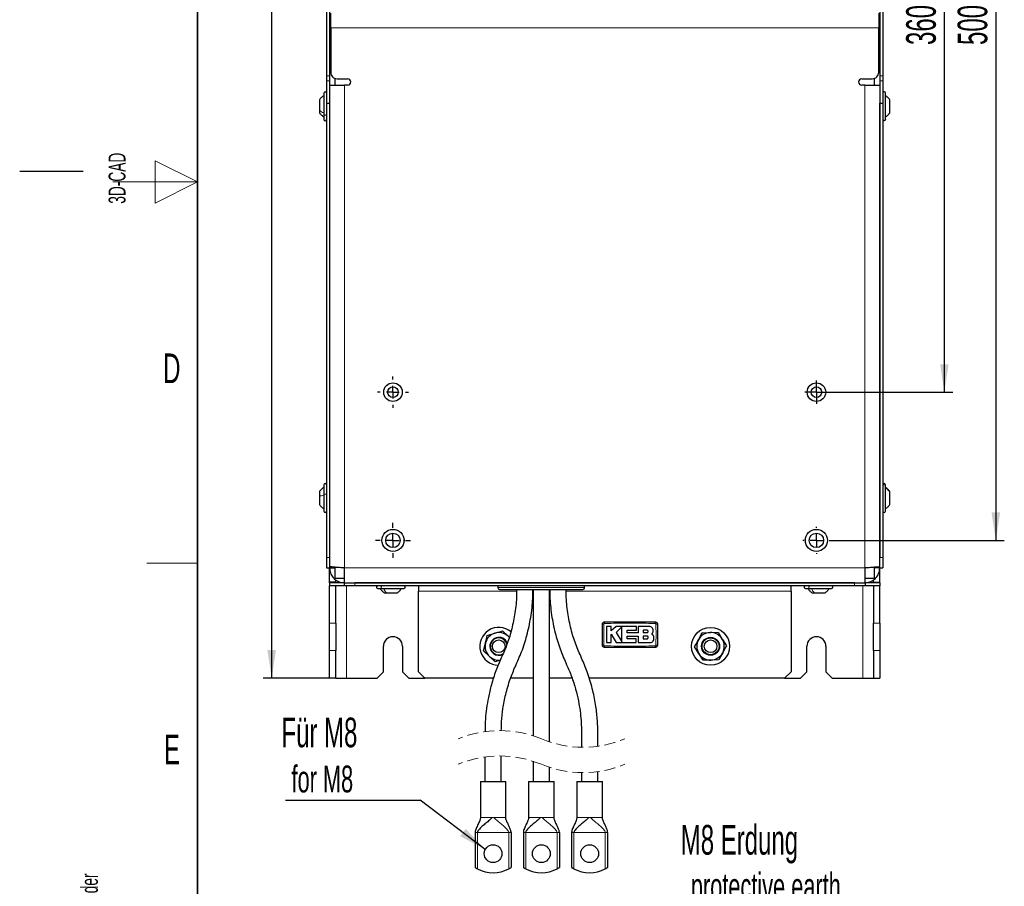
# Paper-space layout 'Blatt2' of a CAD drawing. Header units: millimetres. Extents: x 5 to 418, y 2 to 292.
# Tile 3 of 27: x 5 to 121, y 64 to 166. Entities that reach past the tile are written whole.
import ezdxf

# ---------------------------------------------------------------- set-up
doc = ezdxf.new("R2010")
doc.units = ezdxf.units.MM
doc.linetypes.add('HIDDEN', pattern=[1.905, 1.27, -0.635])
doc.layers.add('SLD-0', color=7, linetype='Continuous')
doc.styles.add('SLDTEXTSTYLE0', font='TXT', dxfattribs={"width": 0.605})
doc.dimstyles.new('SLDDIMSTYLE0', dxfattribs={"dimtxt": 3.5, "dimasz": 3.302, "dimexe": 0, "dimexo": 0.0625, "dimgap": 0.875, "dimtad": 1, "dimlfac": 4, "dimrnd": 1e-09, "dimzin": 12, "dimdsep": 46, "dimtxsty": 'SLDTEXTSTYLE0', "dimsah": 1, "dimcen": 0.09, "dimadec": 0, "dimazin": 3, "dimtfac": 1, "dimtofl": 0, "dimtmove": 0, "dimatfit": 3, "dimfxl": 1, "dimfrac": 2, "dimtolj": 1, "dimtzin": 12, "dimarcsym": 0})
doc.dimstyles.new('SLDDIMSTYLE2', dxfattribs={"dimtxt": 0.18, "dimasz": 3.302, "dimexe": 0, "dimexo": 0.0625, "dimgap": 0, "dimtad": 0, "dimtih": 1, "dimtoh": 1, "dimdec": 0, "dimrnd": 1e-09, "dimzin": 0, "dimdsep": 46, "dimtxsty": 'Standard', "dimsah": 1, "dimcen": 0.09, "dimadec": 0, "dimazin": 0, "dimtfac": 3.302, "dimtdec": 0, "dimtofl": 0, "dimtmove": 0, "dimatfit": 3, "dimfxl": 1, "dimfrac": 2, "dimtolj": 1, "dimtzin": 0, "dimarcsym": 0})

# ---------------------------------------------------------------- blocks, each defined once
blk = doc.blocks.new('_D_11')
at = {"layer": 'SLD-0', "color": 7}
for p, q in [((43.44, 268.68), (33.75, 268.68)), ((34.75, 268.68), (34.75, 88.68)), ((42.34, 88.68), (33.75, 88.68))]:
    blk.add_line(p, q, dxfattribs=at)
for points in [[(34.75, 268.68), (34.24, 265.38), (35.26, 265.38)], [(34.75, 88.68), (35.26, 91.99), (34.24, 91.99)]]:
    blk.add_solid(points, dxfattribs=at)
at = {"layer": 'SLD-0', "color": 7, "insert": (30.24, 174.67), "char_height": 3.5, "attachment_point": 1, "rotation": 90, "style": 'SLDTEXTSTYLE0'}
blk.add_mtext('720', dxfattribs=at)
blk = doc.blocks.new('_D_14')
at = {"layer": 'SLD-0', "color": 7}
for p, q in [((99.07, 212.43), (115.17, 212.43)), ((114.17, 212.43), (114.17, 122.43)), ((100.44, 122.43), (115.17, 122.43))]:
    blk.add_line(p, q, dxfattribs=at)
for points in [[(114.17, 212.43), (113.67, 209.13), (114.68, 209.13)], [(114.17, 122.43), (114.68, 125.74), (113.67, 125.74)]]:
    blk.add_solid(points, dxfattribs=at)
at = {"layer": 'SLD-0', "color": 7, "insert": (109.66, 163.42), "char_height": 3.5, "attachment_point": 1, "rotation": 90, "style": 'SLDTEXTSTYLE0'}
blk.add_mtext('360', dxfattribs=at)
blk = doc.blocks.new('_D_15')
at = {"layer": 'SLD-0', "color": 7}
for p, q in [((99.07, 229.93), (121.25, 229.93)), ((120.25, 229.93), (120.25, 104.93)), ((100.67, 104.93), (121.25, 104.93))]:
    blk.add_line(p, q, dxfattribs=at)
for points in [[(120.25, 229.93), (119.74, 226.63), (120.76, 226.63)], [(120.25, 104.93), (120.76, 108.24), (119.74, 108.24)]]:
    blk.add_solid(points, dxfattribs=at)
at = {"layer": 'SLD-0', "color": 7, "insert": (115.74, 163.42), "char_height": 3.5, "attachment_point": 1, "rotation": 90, "style": 'SLDTEXTSTYLE0'}
blk.add_mtext('500', dxfattribs=at)
blk = doc.blocks.new('SW_NOTE_0_7')
at = {"layer": 'SLD-0', "color": 0}
blk.add_line((-15.88, 0), (0, 0), dxfattribs=at)
at = {"layer": 'SLD-0', "color": 0, "attachment_point": 1, "style": 'SLDTEXTSTYLE0'}
for s, insert, char_height in [('Für M8', (-16.37, 9.74), 3.5), ('for M8', (-15.18, 4.08), 3.175)]:
    blk.add_mtext(s, dxfattribs=dict(at, insert=insert, char_height=char_height))
blk = doc.blocks.new('SW_CENTERMARKSYMBOL_18')
at = {"layer": 'SLD-0', "color": 0}
for p, q in [((0, 1.5), (0, 1.84)), ((-1.5, 0), (-1.84, 0)), ((0, 0), (-0.75, 0)), ((0, 0), (0, 0.75)), ((0, 0), (0, -0.75)), ((0, 0), (0.75, 0)), ((1.5, 0), (1.84, 0)), ((0, -1.5), (0, -1.84))]:
    blk.add_line(p, q, dxfattribs=at)
blk = doc.blocks.new('SW_CENTERMARKSYMBOL_19')
at = {"layer": 'SLD-0', "color": 0}
for p, q in [((0, 0.75), (0, 1.37)), ((-0.75, 0), (-1.38, 0)), ((0, 0), (-0.75, 0)), ((0, 0), (0, 0.75)), ((0, 0), (0, -0.75)), ((0, 0), (0.75, 0)), ((0.75, 0), (1.37, 0)), ((0, -0.75), (0, -1.38))]:
    blk.add_line(p, q, dxfattribs=at)
blk = doc.blocks.new('SW_CENTERMARKSYMBOL_20')
at = {"layer": 'SLD-0', "color": 0}
for p, q in [((0, 1.5), (0, 2.06)), ((-1.5, 0), (-2.06, 0)), ((0, 0), (-0.75, 0)), ((0, 0), (0, 0.75)), ((0, 0), (0, -0.75)), ((0, 0), (0.75, 0)), ((1.5, 0), (2.06, 0)), ((0, -1.5), (0, -2.06))]:
    blk.add_line(p, q, dxfattribs=at)
blk = doc.blocks.new('SW_CENTERMARKSYMBOL_21')
at = {"layer": 'SLD-0', "color": 0}
for p, q in [((0, 1.5), (0, 1.6)), ((-1.5, 0), (-1.6, 0)), ((0, 0), (-0.75, 0)), ((0, 0), (0, 0.75)), ((0, 0), (0, -0.75)), ((0, 0), (0.75, 0)), ((1.5, 0), (1.6, 0)), ((0, -1.5), (0, -1.6))]:
    blk.add_line(p, q, dxfattribs=at)
blk = doc.blocks.new('SW_NOTE_0_10')
at = {"layer": 'SLD-0', "color": 0}
blk.add_line((30.22, 0), (0, 0), dxfattribs=at)
at = {"layer": 'SLD-0', "color": 0, "attachment_point": 1, "style": 'SLDTEXTSTYLE0'}
for s, insert, char_height in [('M8 Erdung', (0.48, 9.67), 3.5), ('protective earth', (1.67, 4.01), 3.175)]:
    blk.add_mtext(s, dxfattribs=dict(at, insert=insert, char_height=char_height))

psp = doc.layouts.new('Blatt2')

# ---------------------------------------------------------------- linework, layer by layer
at = {"color": 7, "linetype": 'Continuous', "lineweight": 25}
for p, q in [((41.2176, 175.0734), (41.2176, 159.7956)), ((41.5926, 175.0734), (41.5926, 159.7956)), ((106.5426, 175.0734), (106.5426, 159.7956)), ((106.9176, 175.0734), (106.9176, 159.7956)), ((41.7176, 165.4345), (41.7176, 167.1845)), ((106.4176, 167.1845), (106.4176, 165.4345)), ((41.7176, 165.4345), (41.7176, 160.1845)), ((106.4176, 160.1845), (106.4176, 165.4345)), ((41.2176, 159.7956), (41.2176, 159.1706)), ((41.5926, 159.7956), (41.5926, 159.1706)), ((42.1926, 159.4868), (42.1926, 158.6845)), ((42.4676, 159.4345), (43.7176, 159.4345)), ((104.4176, 159.4345), (105.6676, 159.4345)), ((105.9426, 158.6845), (105.9426, 159.4868)), ((106.5426, 159.7956), (106.5426, 159.1706)), ((106.9176, 159.7956), (106.9176, 159.1706)), ((41.2176, 159.1706), (41.2176, 156.5595)), ((41.5926, 159.1706), (41.5926, 156.5595)), ((41.5926, 158.6845), (43.3426, 158.6845)), ((43.7176, 158.6845), (43.3426, 158.6845)), ((104.7926, 158.6845), (104.4176, 158.6845)), ((104.7926, 158.6845), (106.5426, 158.6845)), ((106.5426, 159.1706), (106.5426, 156.5595)), ((106.9176, 159.1706), (106.9176, 156.5595)), ((40.3926, 156.9545), (40.3926, 155.7071)), ((40.9176, 157.7345), (40.9176, 155.2234)), ((107.2176, 154.6345), (107.2176, 157.7345)), ((107.7426, 155.4145), (107.7426, 156.9545)), ((41.2176, 156.5595), (41.5926, 156.5595)), ((41.2176, 156.5595), (41.2176, 102.9345)), ((41.5926, 156.5595), (41.5926, 102.9345)), ((41.5926, 156.5595), (41.5926, 101.8613)), ((106.5426, 156.5595), (106.9176, 156.5595)), ((106.5426, 156.5595), (106.5426, 102.9345)), ((106.5426, 101.8613), (106.5426, 156.5595)), ((106.9176, 156.5595), (106.9176, 102.9345)), ((40.3926, 155.7071), (40.3926, 155.4146)), ((40.9176, 155.2234), (40.9176, 154.6345)), ((40.3926, 110.7045), (40.3926, 110.1437)), ((40.9176, 111.4845), (40.9176, 110.3557)), ((107.2176, 111.3749), (107.2176, 111.4845)), ((107.2176, 108.3845), (107.2176, 111.3749)), ((107.7426, 110.65), (107.7426, 110.7044)), ((107.7426, 109.1646), (107.7426, 110.65)), ((40.3926, 110.1437), (40.3926, 109.1645)), ((40.9176, 110.3557), (40.9176, 108.3845)), ((41.2176, 102.9345), (41.2176, 101.6845)), ((106.9176, 102.9345), (106.9176, 101.6845)), ((41.2176, 101.6845), (41.5926, 101.6845)), ((41.5926, 101.8613), (41.5926, 101.6845)), ((41.5926, 101.6845), (42.1926, 101.6845)), ((41.5926, 100.0095), (41.5926, 101.6845)), ((42.1926, 101.766), (42.1926, 100.4595)), ((43.3426, 99.9345), (43.3426, 101.6845)), ((104.7926, 101.6845), (104.7926, 99.9345)), ((105.9426, 100.4595), (105.9426, 101.7666)), ((106.5426, 101.6845), (105.9426, 101.6845)), ((106.5426, 101.6845), (106.5426, 101.8613)), ((106.5426, 101.6845), (106.9176, 101.6845)), ((106.5426, 100.0095), (106.5426, 101.6845)), ((42.3426, 100.0095), (41.5926, 100.0095)), ((41.5926, 99.9345), (41.5926, 100.0095)), ((42.1926, 100.4595), (43.3426, 100.4595)), ((42.3426, 100.0095), (42.3426, 100.2656)), ((42.3426, 99.9345), (42.3426, 100.0095)), ((42.6301, 100.1121), (42.6301, 99.9345)), ((104.7926, 100.4595), (105.9426, 100.4595)), ((105.5051, 100.107), (105.5051, 99.9345)), ((105.7926, 100.0095), (105.7926, 100.2667)), ((105.7926, 100.0095), (106.5426, 100.0095)), ((105.7926, 100.0095), (105.7926, 99.9345)), ((106.5426, 99.9345), (106.5426, 100.0095)), ((41.5926, 99.9345), (41.5926, 99.5595)), ((43.3176, 99.9345), (41.5926, 99.9345)), ((43.3176, 99.5595), (41.5926, 99.5595)), ((41.5926, 95.1797), (41.5926, 99.5595)), ((42.3426, 95.1797), (42.3426, 99.5595)), ((43.3176, 99.9345), (43.3176, 99.5595)), ((43.3426, 99.9345), (43.3176, 99.9345)), ((44.5676, 99.5595), (43.3176, 99.5595)), ((43.3426, 99.9345), (104.7926, 99.9345)), ((103.5676, 99.9345), (44.5676, 99.9345)), ((103.5676, 99.5595), (44.5676, 99.5595)), ((47.2676, 99.2595), (47.7835, 99.2595)), ((47.7835, 99.2595), (50.3676, 99.2595)), ((48.2718, 98.8233), (48.2124, 98.7878)), ((52.0676, 99.5595), (52.0676, 98.9345)), ((52.0676, 89.4345), (52.0676, 98.9345)), ((61.4426, 99.5595), (61.4426, 99.3595)), ((61.6426, 99.1595), (66.5676, 99.1595)), ((65.6301, 99.1595), (65.6301, 81.8593)), ((66.5676, 99.1595), (71.4926, 99.1595)), ((67.5551, 81.1464), (67.5551, 99.1595)), ((71.6926, 99.3595), (71.6926, 99.5595)), ((96.0676, 98.9345), (96.0676, 99.5595)), ((96.0676, 98.9345), (96.0676, 89.4345)), ((97.7676, 99.2595), (98.2835, 99.2595)), ((98.2835, 99.2595), (100.8676, 99.2595)), ((98.7718, 98.8233), (98.7124, 98.7878)), ((104.8176, 99.5595), (103.5676, 99.5595)), ((104.8176, 99.9345), (104.7926, 99.9345)), ((104.8176, 99.9345), (104.8176, 99.5595)), ((106.5426, 99.9345), (104.8176, 99.9345)), ((106.5426, 99.5595), (104.8176, 99.5595)), ((105.7926, 99.5595), (105.7926, 95.1797)), ((106.5426, 99.9345), (106.5426, 99.5595)), ((106.5426, 95.1797), (106.5426, 99.5595)), ((48.0477, 98.7345), (48.3039, 98.7345)), ((48.3039, 98.7345), (49.5876, 98.7345)), ((98.5477, 98.7345), (98.8039, 98.7345)), ((98.8039, 98.7345), (100.0876, 98.7345)), ((41.5926, 91.9321), (41.5926, 95.1797)), ((42.3426, 95.1797), (42.3426, 91.9321)), ((61.9937, 94.2619), (62.6785, 93.6205)), ((73.7926, 92.5595), (73.7926, 95.0595)), ((74.0426, 95.3095), (80.0426, 95.3095)), ((74.265, 94.7793), (74.265, 92.876)), ((74.8149, 94.7793), (74.265, 94.7793)), ((74.8149, 94.2461), (74.8149, 94.7793)), ((75.4406, 94.7793), (74.8149, 94.2461)), ((77.84, 94.7793), (75.4406, 94.7793)), ((76.0964, 94.7198), (75.4406, 94.0451)), ((76.0964, 92.9673), (76.0964, 94.7198)), ((76.7188, 94.3277), (77.84, 94.3277)), ((76.7188, 94.0394), (76.7188, 94.3277)), ((77.84, 94.3277), (77.84, 94.7793)), ((78.0138, 94.7793), (78.0138, 94.0394)), ((79.3362, 94.7793), (78.0138, 94.7793)), ((79.0587, 94.3241), (78.6235, 94.3241)), ((78.6235, 94.3241), (78.6235, 94.0451)), ((80.2926, 95.0595), (80.2926, 92.5595)), ((105.7926, 91.9321), (105.7926, 95.1797)), ((106.5426, 95.1797), (106.5426, 91.9321)), ((62.7943, 93.5003), (62.6785, 93.6205)), ((74.8146, 93.8707), (75.4198, 92.876)), ((74.8146, 92.876), (74.8146, 93.8707)), ((75.4406, 94.0451), (76.0964, 92.9673)), ((78.0138, 94.0394), (76.7188, 94.0394)), ((76.7192, 93.6457), (78.0138, 93.6457)), ((76.7192, 93.327), (76.7192, 93.6457)), ((77.7951, 93.327), (76.7192, 93.327)), ((77.7951, 92.876), (77.7951, 93.327)), ((78.0138, 93.6457), (78.0138, 92.876)), ((78.6235, 94.0451), (79.0587, 94.0451)), ((78.6235, 93.6457), (78.6235, 93.327)), ((79.0587, 93.6457), (78.6235, 93.6457)), ((78.6235, 93.327), (79.0587, 93.327)), ((79.7929, 93.7674), (79.6505, 93.9436)), ((85.5768, 94.028), (86.5145, 94.0586)), ((87.4522, 94.0893), (87.9476, 93.2926)), ((41.5926, 88.6845), (41.5926, 91.9321)), ((42.3426, 88.6845), (42.3426, 91.9321)), ((47.9426, 89.4345), (47.9426, 92.4345)), ((50.1926, 92.4345), (50.1926, 89.4345)), ((59.772, 91.8898), (59.9851, 92.8035)), ((80.0426, 92.3095), (74.0426, 92.3095)), ((74.265, 92.876), (74.8146, 92.876)), ((75.4198, 92.876), (77.7951, 92.876)), ((78.0138, 92.876), (79.433, 92.876)), ((97.9426, 89.4345), (97.9426, 92.4345)), ((100.1926, 92.4345), (100.1926, 89.4345)), ((105.7926, 91.9321), (105.7926, 88.6845)), ((106.5426, 91.9321), (106.5426, 88.6845)), ((61.1415, 90.6071), (60.4568, 91.2485)), ((61.7435, 90.7898), (61.1415, 90.6071)), ((85.6831, 90.7797), (85.1877, 91.5764)), ((87.5585, 90.8411), (86.6208, 90.8104)), ((42.3426, 88.6845), (41.5926, 88.6845)), ((42.3426, 88.6845), (43.5926, 88.6845)), ((43.5926, 88.6845), (47.1926, 88.6845)), ((47.1926, 88.6845), (47.9426, 89.4345)), ((50.1926, 89.4345), (50.9426, 88.6845)), ((50.9426, 88.6845), (52.8176, 88.6845)), ((52.0676, 89.4345), (52.8176, 88.6845)), ((60.95, 88.6845), (52.8176, 88.6845)), ((65.6301, 88.6845), (62.9685, 88.6845)), ((70.2142, 88.6845), (67.5551, 88.6845)), ((95.3176, 88.6845), (72.2335, 88.6845)), ((95.3176, 88.6845), (96.0676, 89.4345)), ((95.3176, 88.6845), (97.1926, 88.6845)), ((97.1926, 88.6845), (97.9426, 89.4345)), ((100.1926, 89.4345), (100.9426, 88.6845)), ((100.9426, 88.6845), (104.5426, 88.6845)), ((104.5426, 88.6845), (105.7926, 88.6845)), ((105.7926, 88.6845), (106.5426, 88.6845)), ((59.9301, 79.3672), (59.9301, 76.4567)), ((61.8551, 76.4567), (61.8551, 79.4853)), ((65.6301, 78.8593), (65.6301, 76.4567)), ((67.5551, 76.4567), (67.5551, 78.1464)), ((71.3301, 77.5204), (71.3301, 76.4567)), ((73.2551, 76.4567), (73.2551, 77.6385)), ((59.3926, 76.4567), (59.3926, 72.2067)), ((59.3926, 76.4567), (62.3926, 76.4567)), ((62.3926, 72.2067), (62.3926, 76.4567)), ((65.0926, 76.4567), (65.0926, 72.2067)), ((65.0926, 76.4567), (68.0926, 76.4567)), ((68.0926, 72.2067), (68.0926, 76.4567)), ((70.7926, 76.4567), (70.7926, 72.2067)), ((70.7926, 76.4567), (73.7926, 76.4567)), ((73.7926, 72.2067), (73.7926, 76.4567)), ((58.7676, 70.4567), (58.7676, 66.3178)), ((63.0176, 70.4567), (63.0176, 66.3178)), ((64.4676, 70.4567), (64.4676, 66.3178)), ((68.7176, 70.4567), (68.7176, 66.3178)), ((70.1676, 70.4567), (70.1676, 66.3178)), ((74.4176, 70.4567), (74.4176, 66.3178))]:
    psp.add_line(p, q, dxfattribs=at)
at = {"color": 7, "linetype": 'Continuous', "lineweight": 18}
for p, q in [((106.4176, 165.4345), (41.7176, 165.4345)), ((41.2176, 159.7956), (41.5926, 159.7956)), ((106.5426, 159.7956), (106.9176, 159.7956)), ((41.2176, 159.1706), (41.5926, 159.1706)), ((43.3426, 158.6845), (43.3426, 101.6845)), ((104.7926, 101.6845), (104.7926, 158.6845)), ((106.5426, 159.1706), (106.9176, 159.1706)), ((41.2176, 102.9345), (41.5926, 102.9345)), ((106.5426, 102.9345), (106.9176, 102.9345)), ((43.3426, 101.6845), (104.7926, 101.6845)), ((43.5926, 99.5595), (43.5926, 88.6845)), ((44.5676, 99.9345), (44.5676, 99.5595)), ((52.0676, 98.9345), (63.6637, 98.9345)), ((61.4426, 99.3595), (66.5676, 99.3595)), ((65.5881, 98.9345), (65.6301, 98.9345)), ((66.5676, 99.3595), (71.6926, 99.3595)), ((67.5551, 98.9345), (67.5973, 98.9345)), ((69.5212, 98.9345), (96.0676, 98.9345)), ((103.5676, 99.9345), (103.5676, 99.5595)), ((104.5426, 88.6845), (104.5426, 99.5595)), ((41.5926, 95.1797), (42.3426, 95.1797)), ((105.7926, 95.1797), (106.5426, 95.1797)), ((42.3426, 91.9321), (41.5926, 91.9321)), ((106.5426, 91.9321), (105.7926, 91.9321)), ((59.3926, 72.2067), (60.7984, 72.2067)), ((60.7984, 72.2067), (60.9868, 72.2067)), ((60.9868, 72.2067), (62.3926, 72.2067)), ((65.0926, 72.2067), (66.4985, 72.2067)), ((66.4985, 72.2067), (66.6868, 72.2067)), ((66.6868, 72.2067), (68.0926, 72.2067)), ((70.7926, 72.2067), (72.1985, 72.2067)), ((72.1985, 72.2067), (72.3868, 72.2067)), ((72.3868, 72.2067), (73.7926, 72.2067)), ((58.7676, 70.4567), (59.0426, 70.4567)), ((59.0426, 70.4567), (59.0426, 66.1602)), ((59.0426, 70.4567), (62.7426, 70.4567)), ((62.7426, 70.4567), (62.7426, 66.1602)), ((62.7426, 70.4567), (63.0176, 70.4567)), ((64.4676, 70.4567), (64.7426, 70.4567)), ((64.7426, 70.4567), (64.7426, 66.1602)), ((64.7426, 70.4567), (68.4426, 70.4567)), ((68.4426, 70.4567), (68.4426, 66.1602)), ((68.4426, 70.4567), (68.7176, 70.4567)), ((70.1676, 70.4567), (70.4426, 70.4567)), ((70.4426, 70.4567), (70.4426, 66.1602)), ((70.4426, 70.4567), (74.1426, 70.4567)), ((74.1426, 70.4567), (74.1426, 66.1602)), ((74.1426, 70.4567), (74.4176, 70.4567))]:
    psp.add_line(p, q, dxfattribs=at)
at = {"color": 7, "linetype": 'Continuous', "lineweight": 25, "flags": 128}
for points in [[(61.0959, 93.9895), (61.446, 94.0957), (61.796, 94.2019), (61.9937, 94.2619)], [(59.9851, 92.8035), (60.0002, 92.8685), (60.0993, 93.2935), (60.1981, 93.7172)], [(60.1981, 93.7172), (60.5319, 93.8184), (60.8752, 93.9226), (61.0959, 93.9895)], [(62.6785, 93.6205), (62.7272, 93.5749), (62.7921, 93.5142)], [(84.6923, 92.3731), (84.8567, 92.6807), (85.0258, 92.9972), (85.1345, 93.2005)], [(85.1345, 93.2005), (85.307, 93.5231), (85.4794, 93.8457), (85.5768, 94.028)], [(86.5145, 94.0586), (86.5811, 94.0608), (87.4522, 94.0893)], [(87.9476, 93.2926), (87.9828, 93.236), (88.443, 92.4959)], [(60.4568, 91.2485), (60.4081, 91.2941), (59.772, 91.8898)], [(85.1877, 91.5764), (85.1525, 91.6331), (84.922, 92.0037), (84.6923, 92.3731)], [(88.443, 92.4959), (88.3456, 92.3137), (88.0008, 91.6685)], [(86.6208, 90.8104), (86.5541, 90.8082), (85.6831, 90.7797)], [(88.0008, 91.6685), (87.892, 91.4651), (87.5585, 90.8411)]]:
    psp.add_lwpolyline(points, dxfattribs=at)
at = {"color": 7, "linetype": 'Continuous', "lineweight": 25}
for centre, radius in [((49.0676, 122.4345), 1.0938), ((99.0676, 122.4345), 1.0938), ((49.0676, 122.4345), 0.625), ((99.0676, 122.4345), 0.625), ((49.0676, 104.9345), 1.3125), ((49.0676, 104.9345), 1.305), ((99.0676, 104.9345), 1.3125), ((99.0676, 104.9345), 1.305), ((49.0676, 104.9345), 0.85), ((99.0676, 104.9345), 0.85), ((86.5676, 92.4345), 2.2375), ((61.5676, 92.4345), 0.75), ((86.5676, 92.4345), 1.0635), ((86.5676, 92.4345), 1), ((86.5676, 92.4345), 0.75), ((60.8926, 67.9567), 1.05), ((66.5926, 67.9567), 1.05), ((72.2926, 67.9567), 1.05)]:
    psp.add_circle(centre, radius, dxfattribs=at)
for centre, radius, start, end in [((42.4676, 160.1845), 0.75, 179.99998, 270.000304), ((43.7176, 159.0595), 0.375, 270.000285, 89.999715), ((104.4176, 159.0595), 0.375, 90.000285, 269.999715), ((105.6676, 160.1845), 0.75, 269.999696, 0.00002), ((41.0676, 157.7345), 0.15, 359.998577, 180.001423), ((41.0676, 154.6345), 0.15, 180, 0), ((41.0676, 111.4845), 0.15, 359.999555, 180.000445), ((107.0676, 111.4845), 0.15, 359.999555, 180.000445), ((41.0676, 108.3845), 0.15, 179.999544, 0.000456), ((107.0676, 108.3845), 0.15, 179.999544, 0.000456), ((47.2676, 99.4095), 0.15, 89.999822, 270.000178), ((50.3676, 99.4095), 0.15, 269.999822, 90.000178), ((61.6426, 99.3595), 0.2, 180.000243, 270.000024), ((71.4926, 99.3595), 0.2, 269.999882, 359.999984), ((97.7676, 99.4095), 0.15, 89.999822, 270.000178), ((100.8676, 99.4095), 0.15, 269.999822, 90.000178), ((61.5676, 92.4345), 2.2375, 49.832801, 268.551134), ((49.0676, 92.4345), 1.125, 0.000038, 179.999962), ((61.5676, 92.4345), 1.625, 106.874693, 166.874732), ((61.5676, 92.4345), 1.0635, 106.874718, 296.957119), ((61.5676, 92.4345), 1, 13.974045, 306.46381), ((61.5676, 92.4345), 1.625, 46.874607, 106.874822), ((61.5676, 92.4345), 1.0635, 19.582387, 106.874854), ((86.5676, 92.4345), 1.625, 151.874686, 211.874705), ((86.5676, 92.4345), 1.625, 91.874677, 151.874795), ((86.5676, 92.4345), 1.625, 31.874745, 91.874687), ((86.5676, 92.4345), 1.625, 331.874763, 31.874696), ((99.0676, 92.4345), 1.125, 0.000038, 179.999962), ((61.5676, 92.4345), 1.625, 166.874705, 226.874694), ((61.5676, 92.4345), 1.625, 226.874872, 276.878405), ((86.5676, 92.4345), 1.625, 211.874878, 271.874612), ((86.5676, 92.4345), 1.625, 271.874706, 331.874731), ((60.8926, 69.7067), 4, 242.451808, 297.548192), ((66.5926, 69.7067), 4, 242.451808, 297.548192), ((72.2926, 69.7067), 4, 242.451806, 297.548194)]:
    psp.add_arc(centre, radius, start, end, dxfattribs=at)
at = {"color": 7, "linetype": 'Continuous', "lineweight": 18}
for centre, radius, start, end in [((73.9221, 91.4389), 3.623, 89.327532, 92.047615), ((77.5623, 95.18), 3.522, 177.89329, 180.691361), ((76.5234, 95.1801), 3.5216, 359.308387, 2.106777), ((80.1632, 91.4388), 3.623, 87.952394, 90.67246), ((73.9221, 96.1767), 3.6195, 267.950478, 270.673123), ((77.5605, 92.439), 3.5202, 179.308292, 182.107799), ((76.5233, 92.439), 3.5217, 357.893236, 0.691609), ((80.1632, 96.1815), 3.6243, 269.328353, 272.047413)]:
    psp.add_arc(centre, radius, start, end, dxfattribs=at)
at = {"color": 7, "linetype": 'HIDDEN', "lineweight": 18}
for centre, radius, start, end in [((61.6739, 69.6979), 12.7888, 67.380135, 112.619865), ((71.5114, 93.3079), 12.7888, 247.380135, 292.619865), ((61.6739, 66.6979), 12.7887, 67.380135, 112.619865), ((71.5114, 90.3079), 12.7887, 247.380135, 292.619865)]:
    psp.add_arc(centre, radius, start, end, dxfattribs=at)
at = {"color": 7, "linetype": 'Continuous', "lineweight": 25}
for points, knots in [([(40.9176, 157.4345), (40.8161, 157.3699), (40.6129, 157.2407), (40.4661, 157.0499), (40.3926, 156.9545)], [0, 0, 0, 0, 0.50000331, 1, 1, 1, 1]), ([(40.9176, 157.4345), (40.8161, 157.3699), (40.6129, 157.2407), (40.4661, 157.0499), (40.3926, 156.9545)], [0, 0, 0, 0, 0.500002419, 1, 1, 1, 1]), ([(107.2176, 157.7345), (107.2154, 157.7541), (107.2109, 157.7934), (107.1762, 157.8433), (107.1266, 157.8767), (107.0676, 157.8884), (107.0087, 157.8767), (106.9591, 157.8433), (106.9244, 157.7934), (106.9199, 157.7541), (106.9176, 157.7345)], [0, 0, 0, 0, 0.1249945, 0.24999389, 0.37499769, 0.5, 0.62500231, 0.75000611, 0.8750055, 1, 1, 1, 1]), ([(107.7426, 156.9478), (107.6692, 157.0424), (107.522, 157.2318), (107.3192, 157.3596), (107.2176, 157.4236)], [0, 0, 0, 0, 0.49949552, 1, 1, 1, 1]), ([(40.3926, 155.4145), (40.4661, 155.3192), (40.6129, 155.1284), (40.8161, 154.9992), (40.9176, 154.9346)], [0, 0, 0, 0, 0.49999669, 1, 1, 1, 1]), ([(40.3926, 155.4145), (40.4661, 155.3191), (40.6129, 155.1284), (40.8161, 154.9991), (40.9176, 154.9345)], [0, 0, 0, 0, 0.49999561, 1, 1, 1, 1]), ([(107.2176, 154.6345), (107.2154, 154.6149), (107.2109, 154.5756), (107.1762, 154.5257), (107.1266, 154.4923), (107.0676, 154.4806), (107.0087, 154.4923), (106.9591, 154.5257), (106.9244, 154.5756), (106.9199, 154.6149), (106.9176, 154.6345)], [0, 0, 0, 0, 0.12500146, 0.25, 0.37499854, 0.5, 0.62500146, 0.75, 0.87499854, 1, 1, 1, 1]), ([(107.2176, 154.9345), (107.3192, 154.9991), (107.5223, 155.1283), (107.6692, 155.3191), (107.7426, 155.4145)], [0, 0, 0, 0, 0.500002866, 1, 1, 1, 1]), ([(40.9176, 111.1845), (40.8161, 111.1199), (40.6129, 110.9907), (40.4661, 110.7999), (40.3926, 110.7045)], [0, 0, 0, 0, 0.50000098, 1, 1, 1, 1]), ([(40.9176, 111.1845), (40.8161, 111.1199), (40.6129, 110.9907), (40.4661, 110.7999), (40.3926, 110.7045)], [0, 0, 0, 0, 0.50000174, 1, 1, 1, 1]), ([(107.7426, 110.7044), (107.6692, 110.7998), (107.5223, 110.9905), (107.3192, 111.1197), (107.2176, 111.1843)], [0, 0, 0, 0, 0.49998903, 1, 1, 1, 1]), ([(40.3926, 109.1645), (40.4661, 109.0691), (40.6129, 108.8783), (40.8161, 108.7491), (40.9176, 108.6845)], [0, 0, 0, 0, 0.49999907, 1, 1, 1, 1]), ([(40.3926, 109.1645), (40.4661, 109.0691), (40.6129, 108.8784), (40.8161, 108.7491), (40.9176, 108.6845)], [0, 0, 0, 0, 0.49999817, 1, 1, 1, 1]), ([(107.2176, 108.6847), (107.3192, 108.7493), (107.5223, 108.8785), (107.6692, 109.0693), (107.7426, 109.1646)], [0, 0, 0, 0, 0.50001086, 1, 1, 1, 1]), ([(43.3426, 101.6845), (43.1494, 101.6975), (42.7847, 101.7221), (42.2861, 101.7506), (41.9172, 101.8019), (41.6839, 101.8032), (41.6063, 101.8526), (41.5926, 101.8613)], [0, 0, 0, 0, 0.32965491, 0.62216364, 0.84465958, 0.9726044, 1, 1, 1, 1]), ([(41.5926, 101.6845), (41.6121, 101.4874), (41.6509, 101.0931), (41.9539, 100.5678), (42.3995, 100.172), (42.8914, 99.9638), (43.2153, 99.9428), (43.3426, 99.9345)], [0, 0, 0, 0, 0.21513717, 0.43027624, 0.64541572, 0.86055495, 1, 1, 1, 1]), ([(106.5426, 101.8613), (106.5099, 101.8475), (106.3882, 101.7962), (106.1044, 101.7861), (105.6835, 101.7402), (105.2272, 101.713), (104.919, 101.6928), (104.7926, 101.6845)], [0, 0, 0, 0, 0.06017405, 0.22376925, 0.47449981, 0.78440581, 1, 1, 1, 1]), ([(104.7926, 99.9345), (104.9898, 99.9539), (105.3841, 99.9928), (105.9093, 100.2957), (106.3052, 100.7414), (106.5133, 101.2333), (106.5344, 101.5571), (106.5426, 101.6845)], [0, 0, 0, 0, 0.21513738, 0.43027688, 0.64541578, 0.86055458, 1, 1, 1, 1]), ([(47.5677, 99.2595), (47.6323, 99.1579), (47.7615, 98.9548), (47.9523, 98.8079), (48.0477, 98.7345)], [0, 0, 0, 0, 0.5000015, 1, 1, 1, 1]), ([(49.5876, 98.7345), (49.683, 98.8079), (49.8738, 98.9548), (50.003, 99.1579), (50.0676, 99.2595)], [0, 0, 0, 0, 0.4999985, 1, 1, 1, 1]), ([(63.6663, 99.1595), (63.6666, 98.8357), (63.6675, 97.8257), (63.4726, 96.183), (63.0724, 94.3069), (62.5392, 92.6057), (61.8527, 91.0616), (61.1886, 89.5206), (60.6916, 87.9568), (60.3351, 86.4712), (60.1131, 85.1294), (59.9609, 83.785), (59.9534, 82.8706), (59.9494, 82.3698)], [0, 0, 0, 0, 0.05603373, 0.17473539, 0.28533329, 0.38781069, 0.48256774, 0.5776401, 0.6780797, 0.76610913, 0.84185213, 0.91338336, 1, 1, 1, 1]), ([(61.8643, 82.4852), (61.8705, 82.8354), (61.8855, 83.6968), (62.0469, 85.1233), (62.3714, 86.8093), (62.8614, 88.4875), (63.5423, 90.1534), (64.3131, 91.829), (64.9237, 93.762), (65.3766, 95.8708), (65.5912, 97.695), (65.591, 98.8073), (65.5909, 99.1595)], [0, 0, 0, 0, 0.06101953, 0.1500546, 0.24969779, 0.35993655, 0.45399619, 0.56307351, 0.68105986, 0.80625734, 0.93864729, 1, 1, 1, 1]), ([(67.5946, 99.1595), (67.5945, 98.8047), (67.5942, 97.6966), (67.8066, 95.8923), (68.2451, 93.8289), (68.8296, 91.9588), (69.5395, 90.3563), (70.1866, 88.859), (70.641, 87.429), (70.9669, 86.0645), (71.1708, 84.8292), (71.327, 83.3537), (71.3306, 81.9216), (71.3302, 80.8718), (71.3301, 80.5204)], [0, 0, 0, 0, 0.0554642, 0.17325279, 0.28315088, 0.38514218, 0.47892967, 0.55709647, 0.64012182, 0.71318109, 0.77632783, 0.83580787, 0.9450255, 1, 1, 1, 1]), ([(73.2551, 80.6385), (73.2551, 80.7498), (73.2548, 81.2674), (73.261, 82.2777), (73.2275, 83.7383), (73.0453, 85.4129), (72.6864, 87.2659), (72.1478, 89.1113), (71.4396, 90.8512), (70.6861, 92.4833), (70.1249, 94.2568), (69.7133, 96.1729), (69.5174, 97.8299), (69.5183, 98.8401), (69.5186, 99.1595)], [0, 0, 0, 0, 0.01751388, 0.08145244, 0.15898452, 0.24727689, 0.34617823, 0.45567595, 0.54915403, 0.64156579, 0.73835023, 0.84108262, 0.94974775, 1, 1, 1, 1]), ([(98.0677, 99.2595), (98.1323, 99.1579), (98.2615, 98.9548), (98.4523, 98.8079), (98.5477, 98.7345)], [0, 0, 0, 0, 0.5000015, 1, 1, 1, 1]), ([(100.0876, 98.7345), (100.183, 98.8079), (100.3738, 98.9548), (100.503, 99.1579), (100.5676, 99.2595)], [0, 0, 0, 0, 0.4999985, 1, 1, 1, 1]), ([(73.7926, 95.0595), (73.7954, 95.0876), (73.8009, 95.1438), (73.844, 95.2187), (73.9074, 95.2753), (73.9777, 95.3052), (74.0242, 95.3083), (74.0426, 95.3095)], [0, 0, 0, 0, 0.21467247, 0.42935272, 0.64402637, 0.85869597, 1, 1, 1, 1]), ([(79.0587, 94.0451), (79.0744, 94.0467), (79.1058, 94.0498), (79.1476, 94.0739), (79.1794, 94.1094), (79.1975, 94.1537), (79.1999, 94.2014), (79.1864, 94.2471), (79.1585, 94.2859), (79.1195, 94.3131), (79.084, 94.3233), (79.0636, 94.324), (79.0587, 94.3241)], [0, 0, 0, 0, 0.10750818, 0.21501, 0.32254534, 0.43005532, 0.53750009, 0.64486461, 0.75215876, 0.85940632, 0.96664707, 1, 1, 1, 1]), ([(79.7929, 94.3226), (79.7878, 94.3739), (79.7777, 94.4766), (79.6991, 94.6134), (79.5833, 94.7167), (79.4548, 94.7715), (79.3699, 94.7771), (79.3362, 94.7793)], [0, 0, 0, 0, 0.21459714, 0.42920326, 0.64383445, 0.85847212, 1, 1, 1, 1]), ([(79.6505, 93.9436), (79.6854, 93.9858), (79.7551, 94.0703), (79.7944, 94.2083), (79.7933, 94.2926), (79.7929, 94.3226)], [0, 0, 0, 0, 0.391841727, 0.783868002, 1, 1, 1, 1]), ([(80.0426, 95.3095), (80.0707, 95.3068), (80.1269, 95.3012), (80.2019, 95.2581), (80.2584, 95.1947), (80.2884, 95.1244), (80.2914, 95.078), (80.2926, 95.0595)], [0, 0, 0, 0, 0.21467254, 0.42935317, 0.64402742, 0.85869609, 1, 1, 1, 1]), ([(79.0587, 93.327), (79.0766, 93.3287), (79.1125, 93.3322), (79.1602, 93.3597), (79.1964, 93.4002), (79.2172, 93.4506), (79.2201, 93.505), (79.2048, 93.5573), (79.1731, 93.6017), (79.1285, 93.6329), (79.0878, 93.6448), (79.0644, 93.6455), (79.0587, 93.6457)], [0, 0, 0, 0, 0.10734577, 0.21473894, 0.32207983, 0.42936214, 0.53661886, 0.64388919, 0.75120788, 0.8586, 0.96607218, 1, 1, 1, 1]), ([(79.433, 92.876), (79.4806, 92.8806), (79.5758, 92.89), (79.702, 92.963), (79.784, 93.0523), (79.8144, 93.1171), (79.8247, 93.1389)], [0, 0, 0, 0, 0.28507058, 0.57020147, 0.85533552, 1, 1, 1, 1]), ([(79.8247, 93.1389), (79.8498, 93.2092), (79.9002, 93.3497), (79.8861, 93.575), (79.8232, 93.7047), (79.7929, 93.7674)], [0, 0, 0, 0, 0.34082966, 0.68163563, 1, 1, 1, 1]), ([(74.0426, 92.3095), (74.0145, 92.3123), (73.9583, 92.3178), (73.8834, 92.3609), (73.8269, 92.4243), (73.7969, 92.4946), (73.7938, 92.5411), (73.7926, 92.5595)], [0, 0, 0, 0, 0.214672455, 0.429352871, 0.644025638, 0.85869622, 1, 1, 1, 1]), ([(80.2926, 92.5595), (80.2899, 92.5314), (80.2843, 92.4752), (80.2413, 92.4003), (80.1778, 92.3438), (80.1075, 92.3138), (80.0611, 92.3107), (80.0426, 92.3095)], [0, 0, 0, 0, 0.21467227, 0.42935264, 0.64402741, 0.858696, 1, 1, 1, 1]), ([(59.3973, 72.2067), (59.3737, 72.0948), (59.3167, 71.8239), (59.1015, 71.4113), (58.9183, 71.0174), (58.8113, 70.7228), (58.7792, 70.5817), (58.7692, 70.5084), (58.7681, 70.4735), (58.7676, 70.4567)], [0, 0, 0, 0, 0.18284477, 0.44253438, 0.7410117, 0.88137898, 0.94409214, 0.97296025, 1, 1, 1, 1]), ([(60.7984, 72.2067), (60.6883, 72.1056), (60.4434, 71.8811), (60.0353, 71.5574), (59.5932, 71.1836), (59.2657, 70.8823), (59.1041, 70.6456), (59.0544, 70.55), (59.0463, 70.4858), (59.0426, 70.4567)], [0, 0, 0, 0, 0.17874629, 0.39725285, 0.62209585, 0.87311684, 0.92309696, 0.96516533, 1, 1, 1, 1]), ([(63.0176, 70.4567), (63.0171, 70.4735), (63.0147, 70.5474), (62.9688, 70.7516), (62.8468, 71.0593), (62.6594, 71.4522), (62.5032, 71.7814), (62.4081, 72.0423), (62.3942, 72.156), (62.388, 72.2067)], [0, 0, 0, 0, 0.02702755, 0.11848776, 0.33321548, 0.55706048, 0.81665693, 0.91839631, 1, 1, 1, 1]), ([(65.0973, 72.2067), (65.0737, 72.0948), (65.0167, 71.8239), (64.8015, 71.4113), (64.6183, 71.0174), (64.5113, 70.7228), (64.4792, 70.5817), (64.4692, 70.5084), (64.4681, 70.4735), (64.4676, 70.4567)], [0, 0, 0, 0, 0.18284476, 0.44253434, 0.74101165, 0.88137908, 0.94409212, 0.97296023, 1, 1, 1, 1]), ([(66.4985, 72.2067), (66.3883, 72.1056), (66.1434, 71.8811), (65.7353, 71.5574), (65.2932, 71.1836), (64.9657, 70.8823), (64.8041, 70.6456), (64.7544, 70.55), (64.7463, 70.4858), (64.7426, 70.4567)], [0, 0, 0, 0, 0.17874642, 0.39725296, 0.62209593, 0.87311664, 0.92309696, 0.96516533, 1, 1, 1, 1]), ([(68.7176, 70.4567), (68.7171, 70.4735), (68.7147, 70.5474), (68.6688, 70.7516), (68.5468, 71.0593), (68.3594, 71.4522), (68.2032, 71.7814), (68.1081, 72.0423), (68.0942, 72.156), (68.088, 72.2067)], [0, 0, 0, 0, 0.02702754, 0.11848774, 0.33321535, 0.55706032, 0.81665695, 0.91839632, 1, 1, 1, 1]), ([(70.7973, 72.2067), (70.7737, 72.0948), (70.7167, 71.8239), (70.5015, 71.4113), (70.3183, 71.0174), (70.2113, 70.7228), (70.1792, 70.5817), (70.1692, 70.5084), (70.1681, 70.4735), (70.1676, 70.4567)], [0, 0, 0, 0, 0.18284474, 0.44253438, 0.74101169, 0.88137904, 0.94409214, 0.97296025, 1, 1, 1, 1]), ([(72.1985, 72.2067), (72.0883, 72.1056), (71.8434, 71.8811), (71.4353, 71.5574), (70.9932, 71.1836), (70.6657, 70.8823), (70.5041, 70.6456), (70.4544, 70.55), (70.4463, 70.4858), (70.4426, 70.4567)], [0, 0, 0, 0, 0.17874642, 0.39725304, 0.62209588, 0.87311679, 0.92309706, 0.96516535, 1, 1, 1, 1]), ([(74.4176, 70.4567), (74.4171, 70.4735), (74.4147, 70.5474), (74.3688, 70.7516), (74.2468, 71.0593), (74.0594, 71.4522), (73.9032, 71.7814), (73.8081, 72.0423), (73.7942, 72.156), (73.788, 72.2067)], [0, 0, 0, 0, 0.027027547, 0.118487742, 0.333215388, 0.557060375, 0.816656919, 0.918396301, 1, 1, 1, 1]), ([(58.7676, 66.3178), (58.7696, 66.3166), (58.7774, 66.3117), (58.7938, 66.3015), (58.8204, 66.2852), (58.8705, 66.2552), (58.9453, 66.212), (59.009, 66.1781), (59.0426, 66.1602)], [0, 0, 0, 0, 0.02169411, 0.08731445, 0.18272016, 0.31753384, 0.63940245, 1, 1, 1, 1]), ([(62.7426, 66.1602), (62.7763, 66.1781), (62.84, 66.212), (62.9147, 66.2552), (62.9648, 66.2851), (62.9915, 66.3015), (63.0079, 66.3117), (63.0157, 66.3166), (63.0176, 66.3178)], [0, 0, 0, 0, 0.36059744, 0.68246595, 0.81723781, 0.91268559, 0.97830341, 1, 1, 1, 1]), ([(64.4676, 66.3178), (64.4696, 66.3166), (64.4774, 66.3117), (64.4938, 66.3015), (64.5204, 66.2852), (64.5705, 66.2552), (64.6453, 66.212), (64.709, 66.1781), (64.7426, 66.1602)], [0, 0, 0, 0, 0.02169411, 0.08731445, 0.18272267, 0.31753636, 0.63940243, 1, 1, 1, 1]), ([(68.4426, 66.1602), (68.4763, 66.1781), (68.54, 66.212), (68.6147, 66.2552), (68.6648, 66.2851), (68.6915, 66.3015), (68.7079, 66.3117), (68.7157, 66.3166), (68.7176, 66.3178)], [0, 0, 0, 0, 0.36060001, 0.68246596, 0.81723781, 0.91268683, 0.97830466, 1, 1, 1, 1]), ([(70.1676, 66.3178), (70.1696, 66.3166), (70.1774, 66.3117), (70.1938, 66.3015), (70.2204, 66.2852), (70.2705, 66.2552), (70.3453, 66.212), (70.409, 66.1781), (70.4426, 66.1602)], [0, 0, 0, 0, 0.02169224, 0.08731321, 0.18272079, 0.31753447, 0.63940052, 1, 1, 1, 1]), ([(74.1426, 66.1602), (74.1763, 66.1781), (74.24, 66.212), (74.3147, 66.2552), (74.3648, 66.2851), (74.3915, 66.3015), (74.4079, 66.3117), (74.4157, 66.3166), (74.4176, 66.3178)], [0, 0, 0, 0, 0.36059894, 0.68246532, 0.81723717, 0.91268675, 0.97830419, 1, 1, 1, 1])]:
    psp.add_open_spline(points, degree=3, knots=knots, dxfattribs=at)
at = {"color": 7, "linetype": 'Continuous', "lineweight": 18}
for points, knots in [([(107.2176, 157.4345), (107.3192, 157.3699), (107.5223, 157.2407), (107.6692, 157.0499), (107.7426, 156.9545)], [0, 0, 0, 0, 0.5000009, 1, 1, 1, 1]), ([(40.9176, 155.4094), (40.818, 155.4478), (40.628, 155.521), (40.4685, 155.6471), (40.3926, 155.7071)], [0, 0, 0, 0, 0.52472045, 1, 1, 1, 1]), ([(40.9176, 155.2234), (40.9203, 155.2109), (40.926, 155.1836), (40.9632, 155.1538), (41.0112, 155.1348), (41.0676, 155.1282), (41.1241, 155.1348), (41.1721, 155.1538), (41.2092, 155.1836), (41.215, 155.2109), (41.2176, 155.2234)], [0, 0, 0, 0, 0.09721258, 0.21258057, 0.34957613, 0.5, 0.65042387, 0.78741943, 0.90278742, 1, 1, 1, 1]), ([(107.2176, 111.3749), (107.2153, 111.3932), (107.2107, 111.4302), (107.1755, 111.4766), (107.1261, 111.5072), (107.0676, 111.5178), (107.0092, 111.5072), (106.9597, 111.4766), (106.9246, 111.4302), (106.9199, 111.3932), (106.9176, 111.3749)], [0, 0, 0, 0, 0.120738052, 0.244013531, 0.370795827, 0.5, 0.629204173, 0.755986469, 0.879261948, 1, 1, 1, 1]), ([(107.2176, 111.0961), (107.3189, 111.0364), (107.5198, 110.9182), (107.6688, 110.7389), (107.7426, 110.65)], [0, 0, 0, 0, 0.50419308, 1, 1, 1, 1]), ([(40.9176, 110.2742), (40.82, 110.2581), (40.6414, 110.2288), (40.4702, 110.1703), (40.3926, 110.1437)], [0, 0, 0, 0, 0.54661879, 1, 1, 1, 1]), ([(40.9176, 110.3557), (40.921, 110.3614), (40.9306, 110.3774), (40.9671, 110.386), (41.0124, 110.395), (41.0676, 110.3972), (41.1229, 110.395), (41.1682, 110.386), (41.2046, 110.3774), (41.2142, 110.3614), (41.2176, 110.3557)], [0, 0, 0, 0, 0.05989112, 0.16864393, 0.32188545, 0.5, 0.67811455, 0.83135607, 0.94010888, 1, 1, 1, 1]), ([(47.7835, 99.2595), (47.7701, 99.2621), (47.7412, 99.2676), (47.7088, 99.3045), (47.6881, 99.3528), (47.6809, 99.4095), (47.6881, 99.4662), (47.7088, 99.5145), (47.7412, 99.5515), (47.7701, 99.557), (47.7835, 99.5595)], [0, 0, 0, 0, 0.101381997, 0.217950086, 0.353107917, 0.499998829, 0.646892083, 0.782049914, 0.898618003, 1, 1, 1, 1]), ([(47.9836, 99.2595), (48.0252, 99.1596), (48.1049, 98.9679), (48.2395, 98.8101), (48.3039, 98.7345)], [0, 0, 0, 0, 0.52143972, 1, 1, 1, 1]), ([(98.2835, 99.2595), (98.2701, 99.2621), (98.2412, 99.2676), (98.2088, 99.3045), (98.1881, 99.3528), (98.1809, 99.4095), (98.1881, 99.4662), (98.2088, 99.5145), (98.2412, 99.5515), (98.2701, 99.557), (98.2835, 99.5595)], [0, 0, 0, 0, 0.101381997, 0.217950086, 0.353107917, 0.499998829, 0.646892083, 0.782049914, 0.898618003, 1, 1, 1, 1]), ([(98.4836, 99.2595), (98.5252, 99.1596), (98.6049, 98.9679), (98.7395, 98.8101), (98.8039, 98.7345)], [0, 0, 0, 0, 0.52143972, 1, 1, 1, 1]), ([(73.9646, 95.0616), (73.9617, 94.7774), (73.956, 94.2089), (73.9563, 93.3742), (73.9619, 92.8237), (73.9646, 92.5574)], [0, 0, 0, 0, 0.34049538, 0.68105293, 1, 1, 1, 1]), ([(74.0405, 95.1375), (74.035, 95.1371), (74.021, 95.136), (73.9998, 95.1268), (73.9806, 95.1096), (73.9674, 95.087), (73.9655, 95.07), (73.9646, 95.0616)], [0, 0, 0, 0, 0.14056292, 0.35532439, 0.57084282, 0.7860448, 1, 1, 1, 1]), ([(80.0448, 95.1375), (79.044, 95.1477), (77.0426, 95.168), (75.0411, 95.1477), (74.0405, 95.1375)], [0, 0, 0, 0, 0.50003902, 1, 1, 1, 1]), ([(80.1207, 95.0616), (80.1202, 95.0671), (80.1191, 95.0812), (80.1099, 95.1023), (80.0927, 95.1215), (80.0702, 95.1347), (80.0532, 95.1366), (80.0448, 95.1375)], [0, 0, 0, 0, 0.14065603, 0.3555012, 0.57103005, 0.7861724, 1, 1, 1, 1]), ([(80.1207, 92.5574), (80.1235, 92.8417), (80.1293, 93.4101), (80.129, 94.2449), (80.1234, 94.7954), (80.1207, 95.0616)], [0, 0, 0, 0, 0.34049551, 0.68105355, 1, 1, 1, 1]), ([(73.9646, 92.5574), (73.965, 92.5519), (73.9661, 92.5379), (73.9754, 92.5167), (73.9925, 92.4975), (74.0151, 92.4843), (74.0321, 92.4824), (74.0405, 92.4815)], [0, 0, 0, 0, 0.1406552, 0.3554996, 0.57103503, 0.78617657, 1, 1, 1, 1]), ([(74.0405, 92.4815), (75.0413, 92.4713), (77.0427, 92.4511), (79.0441, 92.4713), (80.0448, 92.4815)], [0, 0, 0, 0, 0.500039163, 1, 1, 1, 1]), ([(80.0448, 92.4815), (80.0503, 92.4819), (80.0643, 92.483), (80.0855, 92.4923), (80.1047, 92.5094), (80.1179, 92.532), (80.1197, 92.549), (80.1207, 92.5574)], [0, 0, 0, 0, 0.14056325, 0.35532679, 0.57085035, 0.78605176, 1, 1, 1, 1]), ([(59.3926, 72.2067), (59.3778, 72.1042), (59.345, 71.8771), (59.1935, 71.5443), (59.0114, 71.1643), (58.8618, 70.8475), (58.7803, 70.5985), (58.7716, 70.5011), (58.7676, 70.4567)], [0, 0, 0, 0, 0.16548762, 0.36664846, 0.58181888, 0.84357672, 0.92858932, 1, 1, 1, 1]), ([(60.9868, 72.2067), (61.097, 72.1056), (61.3419, 71.8811), (61.7499, 71.5574), (62.1921, 71.1836), (62.5196, 70.8823), (62.6812, 70.6456), (62.7308, 70.55), (62.739, 70.4858), (62.7426, 70.4567)], [0, 0, 0, 0, 0.17874629, 0.39725285, 0.62209585, 0.87311684, 0.92309696, 0.96516533, 1, 1, 1, 1]), ([(62.3926, 72.2067), (62.4074, 72.1042), (62.4403, 71.8771), (62.5918, 71.5443), (62.7738, 71.1643), (62.9234, 70.8475), (63.005, 70.5985), (63.0137, 70.5011), (63.0176, 70.4567)], [0, 0, 0, 0, 0.16548763, 0.36664849, 0.58181892, 0.84357679, 0.92858926, 1, 1, 1, 1]), ([(65.0926, 72.2067), (65.0778, 72.1042), (65.045, 71.8771), (64.8935, 71.5443), (64.7114, 71.1643), (64.5618, 70.8475), (64.4803, 70.5985), (64.4716, 70.5011), (64.4676, 70.4567)], [0, 0, 0, 0, 0.16548764, 0.36664849, 0.58181872, 0.84357678, 0.92858926, 1, 1, 1, 1]), ([(66.6868, 72.2067), (66.797, 72.1056), (67.0419, 71.8811), (67.4499, 71.5574), (67.8921, 71.1836), (68.2196, 70.8823), (68.3812, 70.6456), (68.4308, 70.55), (68.439, 70.4858), (68.4426, 70.4567)], [0, 0, 0, 0, 0.17874641, 0.39725309, 0.62209592, 0.87311676, 0.92309708, 0.96516537, 1, 1, 1, 1]), ([(68.0926, 72.2067), (68.1074, 72.1042), (68.1403, 71.8771), (68.2918, 71.5443), (68.4738, 71.1643), (68.6234, 70.8475), (68.705, 70.5985), (68.7137, 70.5011), (68.7176, 70.4567)], [0, 0, 0, 0, 0.16548769, 0.36664855, 0.58181879, 0.84357677, 0.92858931, 1, 1, 1, 1]), ([(70.7926, 72.2067), (70.7778, 72.1042), (70.745, 71.8771), (70.5935, 71.5443), (70.4114, 71.1643), (70.2618, 70.8475), (70.1803, 70.5985), (70.1716, 70.5011), (70.1676, 70.4567)], [0, 0, 0, 0, 0.16548767, 0.36664853, 0.58181877, 0.84357675, 0.9285893, 1, 1, 1, 1]), ([(72.3868, 72.2067), (72.497, 72.1056), (72.7419, 71.8811), (73.1499, 71.5574), (73.5921, 71.1836), (73.9196, 70.8823), (74.0812, 70.6456), (74.1308, 70.55), (74.139, 70.4858), (74.1426, 70.4567)], [0, 0, 0, 0, 0.17874645, 0.39725303, 0.62209589, 0.87311677, 0.92309703, 0.96516534, 1, 1, 1, 1]), ([(73.7926, 72.2067), (73.8074, 72.1042), (73.8403, 71.8771), (73.9918, 71.5443), (74.1738, 71.1643), (74.3234, 70.8475), (74.405, 70.5985), (74.4137, 70.5011), (74.4176, 70.4567)], [0, 0, 0, 0, 0.16548766, 0.36664852, 0.5818188, 0.84357675, 0.92858929, 1, 1, 1, 1])]:
    psp.add_open_spline(points, degree=3, knots=knots, dxfattribs=at)
at = {"layer": 'SLD-0', "lineweight": 35}
psp.add_line((26, 282.5), (26, 12), dxfattribs=at)
at = {"layer": 'SLD-0', "lineweight": 18}
for p, q in [((26, 147.25), (21, 149.75)), ((21, 149.75), (21, 144.75)), ((16, 147.25), (26, 147.25)), ((21, 144.75), (26, 147.25)), ((20, 102.25), (26, 102.25))]:
    psp.add_line(p, q, dxfattribs=at)
at = {"layer": 'SLD-0'}
psp.add_line((12.5, 148.5), (5, 148.5), dxfattribs=at)

# ---------------------------------------------------------------- block references
at = {"layer": 'SLD-0', "color": 7}
for name, p in [('SW_CENTERMARKSYMBOL_18', (49.0676, 122.4345)), ('SW_CENTERMARKSYMBOL_19', (99.0676, 122.4345)), ('SW_CENTERMARKSYMBOL_20', (49.0676, 104.9345)), ('SW_CENTERMARKSYMBOL_21', (99.0676, 104.9345)), ('SW_NOTE_0_7', (52.2741, 74.2794)), ('SW_NOTE_0_10', (82.5732, 61.6744))]:
    psp.add_blockref(name, p, dxfattribs=at)

# ---------------------------------------------------------------- texts
at = {"layer": 'SLD-0', "char_height": 2, "attachment_point": 1, "rotation": 90, "style": 'SLDTEXTSTYLE0'}
for s, insert in [('3D-CAD', (15.4939, 144.6806)), ('noch Dritten zugänglich gemacht werden, und sie darf durch den Empfänger oder', (12.2299, 7.2381)), ('Ohne unsere vorherige Zustimmung darf diese Zeichnung weder vervielfältigt,', (9.2299, 7.2381)), ('Dritte auch nicht in anderer Weise missbräuchlich verwendet werden.', (15.2299, 7.2381))]:
    psp.add_mtext(s, dxfattribs=dict(at, insert=insert))
at = {"layer": 'SLD-0', "char_height": 3.5, "attachment_point": 2, "style": 'SLDTEXTSTYLE0'}
for s, insert in [('D', (22.9597, 127.0011)), ('E', (22.9816, 82.0011))]:
    psp.add_mtext(s, dxfattribs=dict(at, insert=insert))

# ---------------------------------------------------------------- dimensions: what is measured, and where the dimension line sits
at = {"layer": 'SLD-0', "color": 7}
for base, p1, p2, picture, middle in [((34.7487, 88.6845), (43.4426, 268.6845), (42.3426, 88.6845), '_D_11', (34.7487, 178.6845)), ((120.2512, 104.9345), (99.0676, 229.9345), (100.6676, 104.9345), '_D_15', (120.2512, 167.4345)), ((114.1746, 122.4345), (99.0676, 212.4345), (100.4426, 122.4345), '_D_14', (114.1746, 167.4345))]:
    dim = psp.add_linear_dim(base=base, p1=p1, p2=p2, angle=90, dimstyle='SLDDIMSTYLE0', dxfattribs=at)
    dim.commit()
    dim.dimension.update_dxf_attribs({"geometry": picture, "text_midpoint": middle, "dimtype": 160})

# ---------------------------------------------------------------- leaders
psp.add_leader([(59.968, 68.4543), (52.2741, 74.2794)], dimstyle='SLDDIMSTYLE2', dxfattribs=at)

doc.saveas('drawing.dxf')
